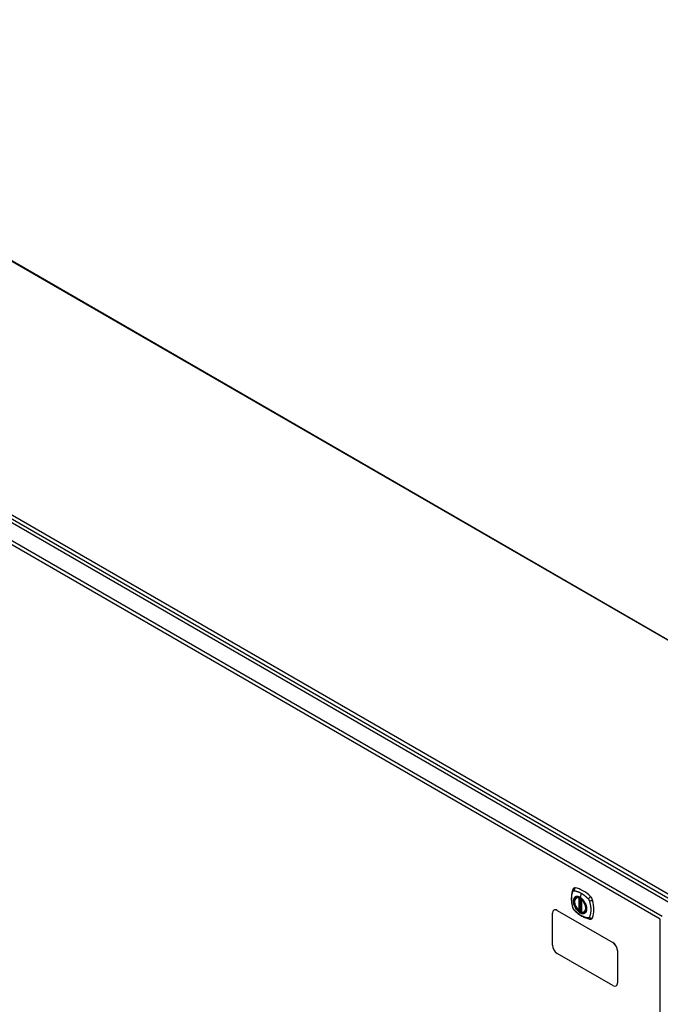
# Model space of a CAD drawing. Header units: inches. Extents: x 635 to 746, y 250 to 345.
# Tile 4 of 10: x 662 to 686, y 306 to 344. Entities that reach past the tile are written whole.
import ezdxf

# ---------------------------------------------------------------- set-up
doc = ezdxf.new("R2010")
doc.units = ezdxf.units.IN
doc.header["$MEASUREMENT"] = 0
doc.layers.add('Visible Edges(ANSI)', color=7, linetype='Continuous', lineweight=25)
doc.layers.add('Visible Tangent Edges(ANSI)', color=7, linetype='Continuous', lineweight=25)

msp = doc.modelspace()

# ---------------------------------------------------------------- linework, layer by layer
at = {"layer": 'Visible Edges(ANSI)'}
for p, q in [((645.462, 343.51), (695.352, 314.706)), ((636.054, 338.974), (686.686, 309.742)), ((682.825, 310.101), (682.836, 310.107)), ((683.02, 310.04), (683.02, 309.562)), ((681.919, 308.29), (681.919, 309.515)), ((681.975, 309.632), (681.97, 309.629)), ((682.095, 309.617), (684.217, 308.392)), ((682.1, 309.619), (684.221, 308.395)), ((682.951, 309.617), (682.938, 309.609)), ((682.966, 309.615), (682.964, 309.616)), ((683.02, 309.638), (682.979, 309.614)), ((683.138, 309.559), (683.149, 309.565)), ((684.217, 306.759), (682.095, 307.984)), ((684.394, 308.086), (684.394, 306.861)), ((684.398, 308.089), (684.398, 306.864)), ((684.346, 306.749), (684.342, 306.747))]:
    msp.add_line(p, q, dxfattribs=at)
at = {"layer": 'Visible Edges(ANSI)', "flags": 128}
for points in [[(682.692, 310.41), (682.684, 310.389), (682.678, 310.369), (682.672, 310.35), (682.667, 310.332), (682.663, 310.313), (682.659, 310.294), (682.652, 310.254), (682.646, 310.213), (682.642, 310.172), (682.64, 310.129), (682.639, 310.086), (682.64, 310.043), (682.642, 309.999), (682.646, 309.954), (682.651, 309.91), (682.658, 309.864), (682.667, 309.819), (682.676, 309.773), (682.682, 309.75), (682.685, 309.738), (682.689, 309.724)], [(682.73, 310.466), (682.717, 310.453), (682.706, 310.438), (682.698, 310.424), (682.692, 310.41)], [(682.924, 309.611), (682.91, 309.623), (682.896, 309.637), (682.883, 309.651), (682.87, 309.666), (682.858, 309.682), (682.846, 309.698), (682.835, 309.715), (682.824, 309.732), (682.814, 309.75), (682.804, 309.768), (682.796, 309.786), (682.788, 309.805), (682.781, 309.823), (682.775, 309.842), (682.77, 309.861), (682.765, 309.879), (682.762, 309.897), (682.759, 309.915), (682.758, 309.933), (682.757, 309.95), (682.757, 309.967), (682.759, 309.983), (682.761, 309.999), (682.764, 310.014), (682.769, 310.028), (682.774, 310.041), (682.78, 310.054), (682.787, 310.065), (682.796, 310.076), (682.805, 310.085), (682.815, 310.094), (682.825, 310.101)], [(683.078, 310.021), (683.097, 309.998), (683.115, 309.975), (683.131, 309.95), (683.147, 309.925), (683.161, 309.898), (683.174, 309.872), (683.186, 309.845), (683.195, 309.817)], [(682.689, 309.724), (682.693, 309.711), (682.698, 309.698), (682.704, 309.685), (682.711, 309.673), (682.718, 309.661), (682.726, 309.65), (682.735, 309.639), (682.744, 309.628)], [(682.744, 309.628), (682.754, 309.618), (682.763, 309.609), (682.781, 309.592), (682.815, 309.562), (682.85, 309.532), (682.886, 309.503), (682.922, 309.476), (682.959, 309.45), (682.996, 309.426), (683.033, 309.404), (683.071, 309.383), (683.108, 309.364), (683.146, 309.347), (683.185, 309.331), (683.223, 309.318), (683.261, 309.306), (683.299, 309.296), (683.318, 309.292), (683.328, 309.29), (683.34, 309.288)], [(682.964, 309.616), (682.962, 309.618), (682.958, 309.619), (682.954, 309.619), (682.951, 309.617)], [(683.138, 309.559), (683.126, 309.553), (683.114, 309.548), (683.101, 309.545), (683.087, 309.543), (683.073, 309.543), (683.058, 309.544), (683.044, 309.546), (683.029, 309.55)], [(683.34, 309.288), (683.355, 309.286), (683.372, 309.286), (683.389, 309.288), (683.407, 309.293)]]:
    msp.add_lwpolyline(points, dxfattribs=at)
at = {"layer": 'Visible Edges(ANSI)'}
for centre, start, end in [((683.032, 310.04), 137.3656, 180), ((682.932, 309.62), 229.389, 300), ((682.974, 309.624), 232.1717, 300), ((683.032, 309.562), 180, 253.4446)]:
    msp.add_arc(centre, 0.0118, start, end, dxfattribs=at)
for centre, major_axis, start_param, end_param in [((682.829, 310.32), (-0.089, 0.153), 5.825423, 6.408181), ((683.08, 309.323), (-0.64, 1.108), 5.170151, 5.825423), ((682.975, 309.825), (0.157, -0.273), 2.363977, 7.060801), ((683.33, 310.031), (0.089, -0.153), 1.113034, 2.028558), ((682.592, 310.167), (-0.64, 1.108), 3.599355, 4.254627), ((682.095, 309.413), (-0.125, 0.217), 5.497787, 7.068583), ((682.1, 309.415), (-0.125, 0.217), 5.497787, 6.283185), ((683.33, 309.451), (0.089, -0.153), 6.158189, 6.740947), ((684.217, 308.188), (0.125, -0.217), 0.785398, 2.356194), ((684.221, 308.191), (-0.125, 0.217), 3.926991, 5.497787), ((682.095, 308.188), (-0.125, 0.217), 0.785398, 2.356194), ((684.217, 306.963), (0.125, -0.217), 5.497787, 7.068583), ((684.221, 306.966), (0.125, -0.217), 0, 0.785398)]:
    msp.add_ellipse(centre, major_axis=major_axis, ratio=0.57735, start_param=start_param, end_param=end_param, dxfattribs=at)
msp.add_ellipse((682.971, 309.823), major_axis=(-0.16, 0.277), ratio=0.57735, dxfattribs=at)
at = {"layer": 'Visible Tangent Edges(ANSI)'}
for p, q in [((695.302, 314.701), (645.433, 343.494)), ((636.115, 339.075), (686.887, 309.762)), ((636.185, 339.196), (686.415, 310.196)), ((686.026, 309.28), (635.393, 338.512)), ((635.463, 338.633), (686.096, 309.401)), ((683.014, 310.27), (682.97, 310.114)), ((682.923, 310.093), (682.923, 309.615)), ((682.94, 310.093), (682.947, 310.097)), ((682.94, 309.615), (682.94, 310.093)), ((682.951, 310.095), (682.951, 309.621)), ((682.967, 309.622), (682.967, 310.087)), ((682.982, 309.619), (682.982, 310.078)), ((683.024, 309.557), (683.024, 310.035)), ((682.095, 309.617), (682.1, 309.619)), ((682.951, 309.621), (682.94, 309.615)), ((683.02, 309.642), (682.982, 309.619)), ((686.026, 279.298), (686.026, 309.28)), ((684.221, 308.395), (684.217, 308.392)), ((684.394, 308.086), (684.398, 308.089)), ((684.398, 306.864), (684.394, 306.861))]:
    msp.add_line(p, q, dxfattribs=at)
at = {"layer": 'Visible Tangent Edges(ANSI)', "flags": 128}
for points in [[(682.702, 309.71), (682.692, 309.743), (682.685, 309.773), (682.678, 309.802), (682.672, 309.832), (682.667, 309.861), (682.662, 309.89), (682.658, 309.919), (682.655, 309.948), (682.652, 309.976), (682.65, 310.004), (682.649, 310.032), (682.649, 310.059), (682.649, 310.086), (682.65, 310.112), (682.652, 310.138), (682.655, 310.163), (682.658, 310.187), (682.662, 310.211), (682.667, 310.235), (682.672, 310.258), (682.678, 310.28), (682.685, 310.302), (682.692, 310.323), (682.702, 310.345)], [(682.702, 310.345), (682.703, 310.345), (682.703, 310.346), (682.704, 310.347), (682.704, 310.348), (682.705, 310.349), (682.705, 310.349), (682.706, 310.35), (682.706, 310.351), (682.707, 310.352), (682.707, 310.352), (682.708, 310.353), (682.709, 310.354), (682.709, 310.354), (682.71, 310.355), (682.711, 310.356), (682.711, 310.356), (682.712, 310.357), (682.713, 310.358), (682.713, 310.358), (682.714, 310.359), (682.715, 310.359), (682.716, 310.36), (682.716, 310.36), (682.717, 310.361)], [(682.717, 310.361), (682.718, 310.361), (682.719, 310.361), (682.719, 310.362), (682.72, 310.362), (682.721, 310.363), (682.722, 310.363), (682.723, 310.363), (682.724, 310.363), (682.724, 310.364), (682.725, 310.364), (682.726, 310.364), (682.727, 310.364), (682.728, 310.365), (682.729, 310.365), (682.73, 310.365), (682.731, 310.365), (682.732, 310.365), (682.733, 310.365), (682.734, 310.365), (682.734, 310.365), (682.735, 310.365), (682.736, 310.365), (682.737, 310.365), (682.738, 310.365)], [(682.738, 310.365), (682.751, 310.365), (682.762, 310.363), (682.773, 310.361), (682.784, 310.359), (682.795, 310.357), (682.806, 310.354), (682.818, 310.351), (682.829, 310.348), (682.84, 310.345), (682.852, 310.342), (682.863, 310.338), (682.875, 310.334), (682.886, 310.33), (682.898, 310.326), (682.909, 310.321), (682.921, 310.317), (682.933, 310.312), (682.944, 310.306), (682.956, 310.301), (682.967, 310.295), (682.979, 310.289), (682.991, 310.283), (683.003, 310.277), (683.014, 310.27)], [(683.014, 310.27), (683.026, 310.263), (683.038, 310.256), (683.049, 310.249), (683.061, 310.241), (683.072, 310.234), (683.084, 310.226), (683.096, 310.217), (683.107, 310.209), (683.119, 310.2), (683.13, 310.192), (683.141, 310.183), (683.153, 310.174), (683.164, 310.164), (683.176, 310.155), (683.187, 310.145), (683.198, 310.135), (683.209, 310.125), (683.22, 310.115), (683.231, 310.105), (683.242, 310.095), (683.253, 310.084), (683.264, 310.073), (683.275, 310.062), (683.288, 310.048)], [(682.776, 310.121), (682.767, 310.113), (682.759, 310.104), (682.751, 310.094), (682.744, 310.083), (682.738, 310.071), (682.733, 310.059), (682.728, 310.045), (682.725, 310.031), (682.722, 310.017), (682.72, 310.001), (682.718, 309.985), (682.718, 309.969), (682.718, 309.951), (682.72, 309.934), (682.722, 309.916), (682.725, 309.898), (682.728, 309.879), (682.733, 309.861), (682.738, 309.842), (682.744, 309.823), (682.751, 309.805), (682.759, 309.786), (682.767, 309.767), (682.776, 309.749)], [(683.195, 309.817), (683.213, 309.749), (683.22, 309.684), (683.215, 309.625), (683.199, 309.576), (683.172, 309.537), (683.136, 309.512), (683.093, 309.502), (683.044, 309.506), (682.991, 309.525), (682.938, 309.557), (682.886, 309.602), (682.837, 309.657), (682.796, 309.719), (682.762, 309.786), (682.738, 309.855), (682.724, 309.923), (682.722, 309.986), (682.732, 310.041), (682.752, 310.087), (682.782, 310.12), (682.821, 310.14), (682.867, 310.145), (682.918, 310.135), (682.971, 310.111)], [(682.809, 310.14), (682.808, 310.139), (682.806, 310.139), (682.805, 310.138), (682.803, 310.137), (682.802, 310.137), (682.8, 310.136), (682.799, 310.135), (682.797, 310.135), (682.796, 310.134), (682.794, 310.133), (682.793, 310.132), (682.792, 310.132), (682.79, 310.131), (682.789, 310.13), (682.788, 310.129), (682.786, 310.128), (682.785, 310.127), (682.784, 310.126), (682.782, 310.126), (682.781, 310.125), (682.78, 310.124), (682.778, 310.123), (682.777, 310.122), (682.776, 310.121)], [(682.97, 310.114), (682.963, 310.118), (682.956, 310.122), (682.948, 310.126), (682.941, 310.129), (682.934, 310.132), (682.927, 310.135), (682.92, 310.138), (682.912, 310.14), (682.905, 310.142), (682.898, 310.144), (682.891, 310.145), (682.885, 310.146), (682.878, 310.147), (682.871, 310.148), (682.864, 310.148), (682.858, 310.148), (682.851, 310.148), (682.845, 310.148), (682.839, 310.147), (682.833, 310.146), (682.826, 310.145), (682.821, 310.144), (682.815, 310.142), (682.809, 310.14)], [(683.131, 309.954), (683.125, 309.963), (683.119, 309.971), (683.114, 309.979), (683.108, 309.988), (683.101, 309.996), (683.095, 310.004), (683.089, 310.011), (683.082, 310.019), (683.076, 310.026), (683.069, 310.034), (683.063, 310.041), (683.056, 310.048), (683.049, 310.054), (683.042, 310.061), (683.035, 310.067), (683.028, 310.073), (683.021, 310.079), (683.014, 310.085), (683.006, 310.09), (682.999, 310.096), (682.992, 310.101), (682.985, 310.105), (682.978, 310.11), (682.97, 310.114)], [(682.971, 310.111), (682.975, 310.108), (682.98, 310.105), (682.985, 310.102), (682.989, 310.099), (682.994, 310.096), (682.998, 310.093), (683.003, 310.09), (683.008, 310.086), (683.012, 310.083), (683.017, 310.079), (683.021, 310.076), (683.026, 310.072), (683.03, 310.068), (683.035, 310.064), (683.039, 310.06), (683.044, 310.056), (683.048, 310.052), (683.052, 310.048), (683.057, 310.043), (683.061, 310.039), (683.065, 310.034), (683.07, 310.03), (683.074, 310.025), (683.078, 310.021)], [(683.164, 309.896), (683.163, 309.899), (683.162, 309.901), (683.16, 309.904), (683.159, 309.906), (683.158, 309.909), (683.156, 309.911), (683.155, 309.914), (683.154, 309.916), (683.152, 309.918), (683.151, 309.921), (683.15, 309.923), (683.148, 309.926), (683.147, 309.928), (683.146, 309.93), (683.144, 309.933), (683.143, 309.935), (683.141, 309.938), (683.14, 309.94), (683.138, 309.942), (683.137, 309.945), (683.135, 309.947), (683.134, 309.949), (683.132, 309.952), (683.131, 309.954)], [(683.164, 309.525), (683.173, 309.533), (683.181, 309.542), (683.189, 309.552), (683.196, 309.563), (683.202, 309.575), (683.207, 309.587), (683.212, 309.6), (683.216, 309.614), (683.219, 309.629), (683.221, 309.645), (683.222, 309.661), (683.223, 309.677), (683.222, 309.694), (683.221, 309.712), (683.219, 309.73), (683.216, 309.748), (683.212, 309.766), (683.207, 309.785), (683.202, 309.803), (683.196, 309.822), (683.189, 309.841), (683.181, 309.86), (683.173, 309.878), (683.164, 309.896)], [(683.288, 310.048), (683.29, 310.046), (683.292, 310.044), (683.294, 310.041), (683.296, 310.039), (683.297, 310.037), (683.299, 310.034), (683.301, 310.032), (683.303, 310.029), (683.304, 310.027), (683.306, 310.024), (683.308, 310.021), (683.309, 310.019), (683.311, 310.016), (683.312, 310.013), (683.314, 310.011), (683.315, 310.008), (683.316, 310.005), (683.318, 310.002), (683.319, 309.999), (683.32, 309.997), (683.321, 309.994), (683.322, 309.991), (683.323, 309.988), (683.324, 309.985)], [(683.324, 309.985), (683.334, 309.952), (683.342, 309.923), (683.348, 309.893), (683.355, 309.864), (683.36, 309.835), (683.365, 309.805), (683.37, 309.777), (683.373, 309.748), (683.376, 309.72), (683.378, 309.692), (683.379, 309.664), (683.379, 309.637), (683.379, 309.61), (683.378, 309.584), (683.376, 309.558), (683.373, 309.533), (683.37, 309.508), (683.365, 309.484), (683.36, 309.461), (683.355, 309.438), (683.348, 309.415), (683.342, 309.394), (683.334, 309.373), (683.324, 309.351)], [(682.738, 309.647), (682.736, 309.649), (682.734, 309.652), (682.733, 309.654), (682.731, 309.656), (682.729, 309.659), (682.727, 309.661), (682.725, 309.664), (682.724, 309.666), (682.722, 309.669), (682.72, 309.671), (682.719, 309.674), (682.717, 309.677), (682.716, 309.679), (682.714, 309.682), (682.713, 309.685), (682.711, 309.688), (682.71, 309.69), (682.709, 309.693), (682.707, 309.696), (682.706, 309.699), (682.705, 309.702), (682.704, 309.704), (682.703, 309.707), (682.702, 309.71)], [(683.288, 309.33), (683.264, 309.332), (683.242, 309.336), (683.22, 309.341), (683.198, 309.347), (683.176, 309.354), (683.153, 309.362), (683.13, 309.37), (683.107, 309.38), (683.084, 309.39), (683.061, 309.401), (683.038, 309.413), (683.014, 309.426), (682.991, 309.44), (682.968, 309.455), (682.944, 309.471), (682.921, 309.487), (682.898, 309.504), (682.875, 309.522), (682.852, 309.541), (682.829, 309.56), (682.807, 309.58), (682.784, 309.601), (682.762, 309.622), (682.738, 309.647)], [(682.776, 309.749), (682.777, 309.747), (682.778, 309.744), (682.78, 309.742), (682.781, 309.739), (682.782, 309.737), (682.784, 309.734), (682.785, 309.732), (682.786, 309.729), (682.788, 309.727), (682.789, 309.725), (682.79, 309.722), (682.792, 309.72), (682.793, 309.717), (682.794, 309.715), (682.796, 309.713), (682.797, 309.71), (682.799, 309.708), (682.8, 309.705), (682.802, 309.703), (682.803, 309.701), (682.805, 309.698), (682.806, 309.696), (682.808, 309.694), (682.809, 309.691)], [(682.809, 309.691), (682.821, 309.675), (682.833, 309.658), (682.845, 309.642), (682.858, 309.627), (682.871, 309.612), (682.885, 309.598), (682.899, 309.585), (682.913, 309.572), (682.927, 309.561), (682.941, 309.55), (682.956, 309.54), (682.97, 309.531), (682.985, 309.524), (682.999, 309.517), (683.014, 309.511), (683.028, 309.506), (683.042, 309.502), (683.056, 309.499), (683.069, 309.498), (683.083, 309.497), (683.095, 309.498), (683.108, 309.499), (683.12, 309.502), (683.131, 309.506)], [(682.951, 309.621), (682.951, 309.621), (682.951, 309.621), (682.951, 309.621), (682.951, 309.621), (682.951, 309.621), (682.951, 309.621), (682.951, 309.621), (682.951, 309.621), (682.951, 309.621), (682.951, 309.621), (682.951, 309.621), (682.951, 309.62), (682.951, 309.62), (682.951, 309.62), (682.951, 309.62), (682.951, 309.62), (682.951, 309.62), (682.951, 309.62), (682.951, 309.62), (682.951, 309.62), (682.951, 309.62), (682.951, 309.62), (682.951, 309.62), (682.951, 309.62)], [(682.951, 309.62), (682.951, 309.619), (682.951, 309.619), (682.951, 309.619), (682.951, 309.619), (682.951, 309.619), (682.951, 309.619), (682.951, 309.618), (682.951, 309.618), (682.951, 309.618), (682.951, 309.618), (682.951, 309.618), (682.951, 309.618), (682.951, 309.618), (682.951, 309.618), (682.951, 309.618), (682.951, 309.618), (682.951, 309.617), (682.951, 309.617), (682.951, 309.617), (682.951, 309.617), (682.951, 309.617), (682.951, 309.617), (682.951, 309.617), (682.951, 309.617)], [(682.951, 309.617), (682.951, 309.617), (682.951, 309.617), (682.951, 309.617), (682.951, 309.617), (682.951, 309.617), (682.951, 309.617), (682.951, 309.617), (682.951, 309.617), (682.951, 309.617), (682.951, 309.617), (682.951, 309.617), (682.951, 309.617), (682.951, 309.617), (682.951, 309.617), (682.951, 309.617), (682.951, 309.617), (682.951, 309.617), (682.951, 309.617), (682.951, 309.617), (682.951, 309.617), (682.951, 309.617), (682.951, 309.617), (682.951, 309.617), (682.951, 309.617)], [(682.964, 309.616), (682.964, 309.616), (682.964, 309.616), (682.964, 309.616), (682.965, 309.616), (682.965, 309.616), (682.965, 309.616), (682.965, 309.616), (682.965, 309.616), (682.965, 309.616), (682.965, 309.616), (682.965, 309.616), (682.965, 309.616), (682.965, 309.616), (682.965, 309.616), (682.965, 309.616), (682.965, 309.616), (682.965, 309.616), (682.965, 309.616), (682.965, 309.616), (682.965, 309.616), (682.965, 309.616), (682.965, 309.616), (682.965, 309.616), (682.966, 309.616)], [(682.966, 309.619), (682.966, 309.619), (682.967, 309.619), (682.967, 309.619), (682.967, 309.619), (682.967, 309.619), (682.967, 309.62), (682.967, 309.62), (682.967, 309.62), (682.967, 309.62), (682.967, 309.62), (682.967, 309.62), (682.967, 309.62), (682.967, 309.621), (682.967, 309.621), (682.967, 309.621), (682.967, 309.621), (682.967, 309.621), (682.967, 309.621), (682.967, 309.621), (682.967, 309.621), (682.967, 309.622), (682.967, 309.622), (682.967, 309.622), (682.967, 309.622)], [(682.966, 309.616), (682.966, 309.616), (682.966, 309.616), (682.966, 309.616), (682.966, 309.616), (682.966, 309.616), (682.966, 309.616), (682.966, 309.616), (682.966, 309.616), (682.966, 309.616), (682.966, 309.617), (682.966, 309.617), (682.966, 309.617), (682.966, 309.617), (682.966, 309.617), (682.966, 309.617), (682.966, 309.617), (682.966, 309.617), (682.966, 309.618), (682.966, 309.618), (682.966, 309.618), (682.966, 309.618), (682.966, 309.618), (682.966, 309.619), (682.966, 309.619)], [(683.131, 309.506), (683.132, 309.506), (683.134, 309.507), (683.135, 309.507), (683.137, 309.508), (683.138, 309.509), (683.14, 309.509), (683.141, 309.51), (683.143, 309.511), (683.144, 309.512), (683.146, 309.512), (683.147, 309.513), (683.148, 309.514), (683.15, 309.515), (683.151, 309.516), (683.152, 309.516), (683.154, 309.517), (683.155, 309.518), (683.156, 309.519), (683.158, 309.52), (683.159, 309.521), (683.16, 309.522), (683.162, 309.523), (683.163, 309.524), (683.164, 309.525)], [(683.324, 309.351), (683.323, 309.349), (683.322, 309.347), (683.321, 309.346), (683.32, 309.344), (683.319, 309.343), (683.318, 309.342), (683.316, 309.34), (683.315, 309.339), (683.314, 309.338), (683.312, 309.337), (683.311, 309.336), (683.309, 309.335), (683.308, 309.334), (683.306, 309.333), (683.305, 309.333), (683.303, 309.332), (683.301, 309.331), (683.299, 309.331), (683.298, 309.331), (683.296, 309.33), (683.294, 309.33), (683.292, 309.33), (683.29, 309.33), (683.288, 309.33)]]:
    msp.add_lwpolyline(points, dxfattribs=at)
at = {"layer": 'Visible Tangent Edges(ANSI)'}
for centre, major_axis, ratio, start_param, end_param in [((682.802, 310.368), (-0.11, 0.042), 0.704518, 0, 0.765179), ((682.829, 310.384), (0.027, 0.115), 0.753705, 0.761071, 1.898341), ((682.974, 309.825), (-0.173, 0.3), 0.57735, 5.055237, 10.652726), ((682.974, 309.825), (-0.151, 0.261), 0.57735, 5.735752, 8.401415), ((682.982, 309.83), (-0.156, 0.271), 0.57735, 6.166197, 6.283185), ((682.932, 310.098), (-0.0034, -0.0113), 0.697177, 4.264021, 5.346931), ((682.932, 310.098), (-0.0118, 0), 0.57735, 0.785398, 2.356194), ((682.932, 310.098), (0.0059, -0.0102), 0.57735, 0.785398, 1.517295), ((682.974, 310.115), (-0.00246, -0.00426), 0.57735, 5.126896, 6.141288), ((683.032, 310.04), (-0.0118, 0), 0.57735, 0, 0.785398), ((683.032, 310.04), (0.00769, 0.00897), 0.424984, 1.537927, 2.449935), ((682.974, 309.825), (0.151, -0.261), 0.57735, 5.735752, 8.401415), ((683.358, 310.078), (0.0787, 0.088), 0.341266, 1.05898, 2.19625), ((683.385, 310.031), (0.116, 0.024), 0.341266, 4.086935, 5.224206), ((682.802, 309.757), (-0.114, -0.032), 0.390453, 0, 0.392125), ((682.829, 309.71), (-0.0849, -0.0822), 0.390453, 5.89106, 6.283185), ((682.932, 309.62), (0.0118, 0), 0.57735, 3.926991, 5.497787), ((682.932, 309.62), (-0.00769, -0.00897), 0.424984, 5.591528, 6.283185), ((682.932, 309.62), (0.0059, -0.0102), 0.57735, 0, 0.785398), ((682.96, 309.617), (-0.0118, 0), 0.57735, 4.088863, 5.497787), ((682.959, 309.613), (-0.0116, 0.0022), 0.653911, 4.189362, 5.615943), ((682.958, 309.607), (-0.0092, 0.00741), 0.983841, 4.634609, 5.950564), ((682.974, 309.624), (0.0118, 0), 0.57735, 4.073452, 5.497787), ((682.974, 309.624), (-0.00724, -0.00933), 0.470841, 6.079443, 6.283185), ((682.974, 309.624), (0.0059, -0.0102), 0.57735, 0, 0.785398), ((683.032, 309.562), (-0.0118, 0), 0.57735, 0, 0.785398), ((683.032, 309.562), (-0.0034, -0.0113), 0.697177, 5.346931, 6.283185), ((682.982, 309.83), (0.156, -0.271), 0.57735, 0, 0.116988), ((683.358, 309.405), (-0.019, -0.117), 0.704518, 5.518007, 6.283185), ((683.385, 309.42), (0.113, -0.035), 0.753705, 4.384844, 5.522115)]:
    msp.add_ellipse(centre, major_axis=major_axis, ratio=ratio, start_param=start_param, end_param=end_param, dxfattribs=at)
for centre, major_axis in [((682.974, 309.825), (0.171, -0.296)), ((682.971, 309.824), (-0.163, 0.282)), ((682.971, 309.823), (0.162, -0.281))]:
    msp.add_ellipse(centre, major_axis=major_axis, ratio=0.57735, dxfattribs=at)

doc.saveas('drawing.dxf')
